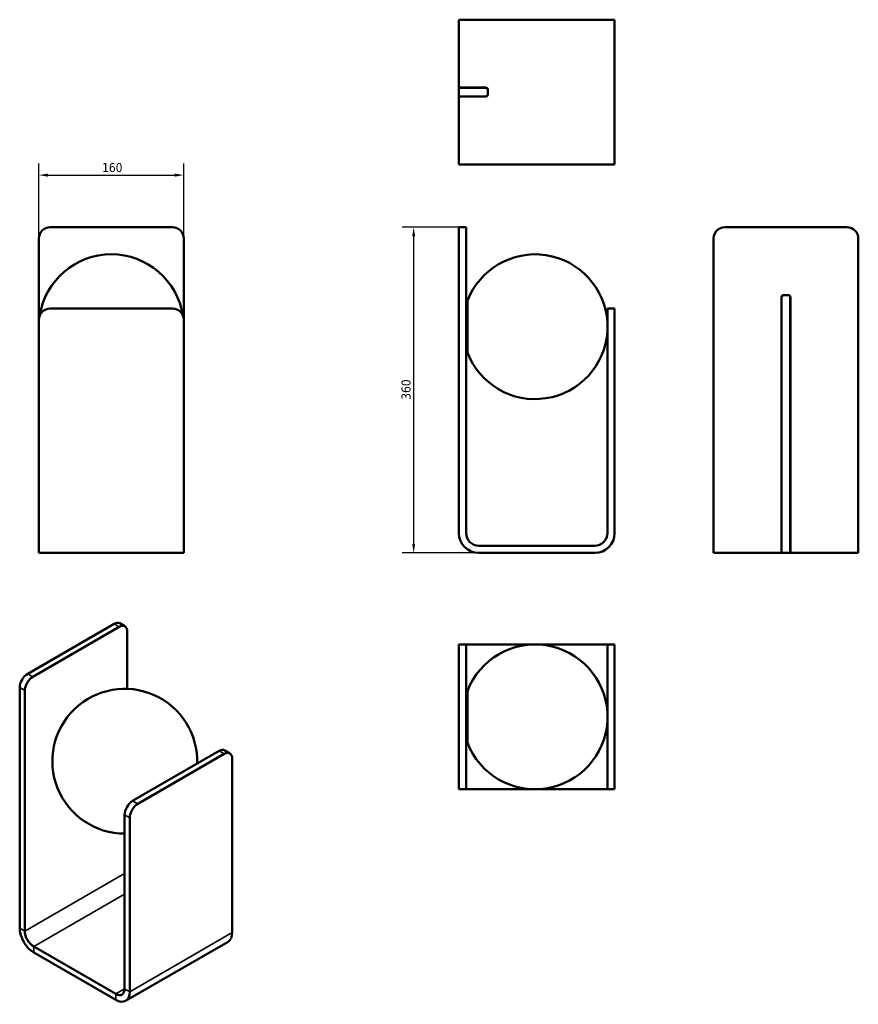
# Model space of a CAD drawing. Header units: millimetres. Extents: x 150 to 1076, y 49 to 1137.
import ezdxf

# ---------------------------------------------------------------- set-up
doc = ezdxf.new("R2010")
doc.units = ezdxf.units.MM
doc.header["$LTSCALE"] = 4
for name, color, linetype, lineweight in [('Quota (ISO)', 7, 'Continuous', 25), ('Visibile (ISO)', 7, 'Continuous', 50), ('Visibile sottile (ISO)', 7, 'Continuous', 35)]:
    doc.layers.add(name, color=color, linetype=linetype, lineweight=lineweight)
doc.styles.add('Testo nota (ISO)', font='tahoma.ttf')
doc.dimstyles.new('PENTA', dxfattribs={"dimscale": 4, "dimtxt": 2.5, "dimasz": 2.5, "dimexe": 3.175, "dimexo": 0, "dimgap": 0.762, "dimtad": 1, "dimrnd": 1e-08, "dimtxsty": 'Testo nota (ISO)', "dimcen": 0.09, "dimdle": 10, "dimclrd": 256, "dimclre": 256, "dimclrt": 256, "dimazin": 2, "dimtfac": 0.8, "dimtmove": 0, "dimatfit": 3, "dimfxl": 1, "dimtolj": 1, "dimlwd": -1, "dimlwe": -1, "dimarcsym": 0})

# ---------------------------------------------------------------- blocks, each defined once
blk = doc.blocks.new('*D6')
at = {"layer": 'Defpoints', "color": 0, "transparency": 16777216}
for p in [(330.8, 965.4), (170.8, 805.4), (330.8, 805.4)]:
    blk.add_point(p, dxfattribs=at)
at = {"layer": 'Quota (ISO)', "transparency": 16777216}
for p, q in [((170.8, 805.4), (170.8, 978.1)), ((330.8, 805.4), (330.8, 978.1)), ((180.8, 965.4), (320.8, 965.4))]:
    blk.add_line(p, q, dxfattribs=at)
for points in [[(180.8, 967.1), (180.8, 963.7), (170.8, 965.4)], [(320.8, 967.1), (320.8, 963.7), (330.8, 965.4)]]:
    blk.add_solid(points, dxfattribs=at)
at = {"layer": 'Quota (ISO)', "transparency": 16777216, "insert": (240.6, 978.8), "char_height": 10, "attachment_point": 1, "style": 'Testo nota (ISO)'}
blk.add_mtext('\\A1;160', dxfattribs=at)
blk = doc.blocks.new('*D7')
at = {"layer": 'Defpoints', "color": 0, "transparency": 16777216}
for p in [(634.8, 907.9), (584.8, 547.9), (656.8, 547.9)]:
    blk.add_point(p, dxfattribs=at)
at = {"layer": 'Quota (ISO)', "transparency": 16777216}
for p, q in [((634.8, 907.9), (572.1, 907.9)), ((584.8, 897.9), (584.8, 557.9)), ((656.8, 547.9), (572.1, 547.9))]:
    blk.add_line(p, q, dxfattribs=at)
for points in [[(583.2, 897.9), (586.5, 897.9), (584.8, 907.9)], [(583.2, 557.9), (586.5, 557.9), (584.8, 547.9)]]:
    blk.add_solid(points, dxfattribs=at)
at = {"layer": 'Quota (ISO)', "transparency": 16777216, "insert": (571.4, 717.2), "char_height": 10, "attachment_point": 1, "rotation": 90, "style": 'Testo nota (ISO)'}
blk.add_mtext('\\A1;360', dxfattribs=at)

msp = doc.modelspace()

# ---------------------------------------------------------------- linework, layer by layer
at = {"layer": 'Visibile (ISO)'}
for p, q in [((656.818, 1137.139), (634.818, 1137.139)), ((634.818, 1062.139), (634.818, 1137.139)), ((656.818, 1137.139), (784.818, 1137.139)), ((806.818, 1137.139), (784.818, 1137.139)), ((806.818, 1137.139), (806.818, 977.139)), ((634.818, 1062.139), (634.818, 1061.939)), ((656.818, 1062.139), (634.818, 1062.139)), ((656.818, 1061.939), (634.818, 1061.939)), ((634.818, 1061.939), (634.818, 1055.764)), ((634.818, 1055.764), (634.818, 1052.339)), ((656.818, 1062.139), (664.318, 1062.139)), ((656.818, 1061.939), (664.318, 1061.939)), ((666.618, 1059.639), (666.618, 1054.639)), ((666.818, 1059.639), (666.818, 1054.639)), ((634.818, 1052.339), (634.818, 1052.139)), ((634.818, 1052.339), (656.818, 1052.339)), ((634.818, 1052.139), (656.818, 1052.139)), ((634.818, 977.139), (634.818, 1052.139)), ((664.318, 1052.339), (656.818, 1052.339)), ((664.318, 1052.139), (656.818, 1052.139)), ((634.818, 977.139), (656.818, 977.139)), ((784.818, 977.139), (656.818, 977.139)), ((784.818, 977.139), (806.818, 977.139)), ((318.277, 907.892), (183.277, 907.892)), ((634.818, 895.392), (634.818, 907.892)), ((642.818, 907.892), (634.818, 907.892)), ((642.818, 907.892), (642.818, 895.392)), ((928.544, 907.892), (1063.544, 907.892)), ((170.777, 805.392), (170.777, 895.392)), ((330.777, 805.392), (330.777, 895.392)), ((634.818, 895.392), (634.818, 569.892)), ((642.818, 569.892), (642.818, 895.392)), ((916.044, 569.892), (916.044, 895.392)), ((1076.044, 895.392), (1076.044, 569.892)), ((642.818, 826.892), (643.818, 826.892)), ((643.818, 768.892), (643.818, 826.892)), ((991.044, 547.892), (991.044, 830.392)), ((991.244, 547.892), (991.244, 830.392)), ((993.544, 832.892), (998.544, 832.892)), ((993.544, 832.692), (998.544, 832.692)), ((1000.844, 830.392), (1000.844, 547.892)), ((1001.044, 830.392), (1001.044, 547.892)), ((183.277, 817.892), (318.277, 817.892)), ((643.818, 824.892), (644.209, 824.892)), ((644.209, 826.329), (644.209, 769.455)), ((798.818, 805.392), (798.818, 817.892)), ((806.818, 817.892), (798.818, 817.892)), ((806.818, 817.892), (806.818, 805.392)), ((170.777, 569.892), (170.777, 805.392)), ((330.777, 805.392), (330.777, 569.892)), ((798.818, 569.892), (798.818, 805.392)), ((806.818, 569.892), (806.818, 805.392)), ((642.818, 768.892), (643.818, 768.892)), ((643.818, 770.892), (644.209, 770.892)), ((170.777, 569.892), (170.777, 547.892)), ((330.777, 547.892), (330.777, 569.892)), ((916.044, 569.892), (916.044, 547.892)), ((1076.044, 547.892), (1076.044, 569.892)), ((784.818, 555.892), (656.818, 555.892)), ((330.777, 547.892), (170.777, 547.892)), ((656.818, 547.892), (784.818, 547.892)), ((981.164, 547.892), (916.044, 547.892)), ((1076.044, 547.892), (981.164, 547.892)), ((253.878, 469.543), (158.419, 414.43)), ((265.785, 466.896), (260.128, 470.162)), ((259.535, 466.277), (164.075, 411.164)), ((268.374, 397.765), (268.374, 461.174)), ((634.818, 434.3), (634.818, 446.8)), ((642.818, 446.8), (634.818, 446.8)), ((642.818, 446.8), (642.818, 434.3)), ((656.818, 446.8), (642.818, 446.8)), ((656.818, 446.8), (784.818, 446.8)), ((784.818, 446.8), (798.818, 446.8)), ((798.818, 434.3), (798.818, 446.8)), ((806.818, 446.8), (798.818, 446.8)), ((806.818, 446.8), (806.818, 434.3)), ((634.818, 434.3), (634.818, 299.3)), ((642.818, 434.3), (642.818, 299.3)), ((798.818, 299.3), (798.818, 434.3)), ((806.818, 299.3), (806.818, 434.3)), ((149.58, 399.12), (149.58, 133.351)), ((155.237, 130.085), (155.237, 395.854)), ((642.818, 395.8), (643.818, 395.8)), ((643.818, 337.8), (643.818, 395.8)), ((643.818, 393.8), (644.209, 393.8)), ((644.209, 395.237), (644.209, 338.363)), ((642.818, 337.8), (643.818, 337.8)), ((643.818, 339.8), (644.209, 339.8)), ((274.384, 273.992), (369.843, 329.106)), ((376.093, 329.725), (381.75, 326.459)), ((280.041, 270.726), (375.5, 325.84)), ((384.339, 320.737), (384.339, 128.452)), ((634.818, 286.8), (634.818, 299.3)), ((642.818, 299.3), (642.818, 286.8)), ((798.818, 286.8), (798.818, 299.3)), ((806.818, 299.3), (806.818, 286.8)), ((634.818, 286.8), (642.818, 286.8)), ((656.818, 286.8), (642.818, 286.8)), ((784.818, 286.8), (656.818, 286.8)), ((784.818, 286.8), (798.818, 286.8)), ((798.818, 286.8), (806.818, 286.8)), ((265.545, 66.398), (265.545, 258.683)), ((271.202, 63.132), (271.202, 255.417)), ((255.646, 60.683), (165.136, 112.938)), ((379.783, 118.381), (266.646, 53.061)), ((165.136, 106.406), (255.646, 54.151))]:
    msp.add_line(p, q, dxfattribs=at)
for centre, radius, start, end in [((664.318, 1059.639), 2.5, 0, 90), ((664.318, 1059.639), 2.3, 0, 90), ((664.318, 1054.639), 2.5, 270, 0), ((664.318, 1054.639), 2.3, 270, 0), ((183.277, 895.392), 12.5, 90, 180), ((318.277, 895.392), 12.5, 0, 90), ((928.544, 895.392), 12.5, 90, 180), ((1063.544, 895.392), 12.5, 0, 90), ((250.777, 797.892), 80, 8.824391, 171.175609), ((718.984, 797.892), 80, 3.699069, 159.178288), ((993.544, 830.392), 2.5, 90, 180), ((993.544, 830.392), 2.3, 90, 180), ((998.544, 830.392), 2.5, 0, 90), ((998.544, 830.392), 2.3, 0, 90), ((183.277, 805.392), 12.5, 90, 180), ((318.277, 805.392), 12.5, 0, 90), ((718.984, 797.892), 80, 200.821712, 356.300931), ((656.818, 569.892), 22, 180, 270), ((656.818, 569.892), 14, 180, 270), ((784.818, 569.892), 22, 270, 0), ((784.818, 569.892), 14, 270, 0), ((718.984, 366.8), 80, 3.699069, 159.178288), ((265.663, 317.811), 80, 358.071744, 269.915595), ((718.984, 366.8), 80, 200.821712, 356.300931)]:
    msp.add_arc(centre, radius, start, end, dxfattribs=at)
for centre, major_axis, start_param, end_param in [((253.878, 459.337), (6.25, 10.825), 0, 0.78539816), ((259.535, 456.071), (6.25, 10.825), 5.49778714, 7.06858347), ((158.419, 404.223), (-6.25, -10.825), 3.92699082, 5.49778714), ((164.075, 400.957), (6.25, 10.825), 0.78539816, 2.35619449), ((369.843, 318.9), (6.25, 10.825), 0, 0.78539816), ((375.5, 315.634), (6.25, 10.825), 5.49778714, 7.06858347), ((274.384, 263.786), (-6.25, -10.825), 3.92699082, 5.49778714), ((280.041, 260.52), (6.25, 10.825), 0.78539816, 2.35619449), ((165.136, 124.369), (11, -19.053), 3.92699082, 5.49778714), ((165.136, 124.369), (-7, 12.124), 0.78539816, 2.35619449), ((368.783, 137.433), (11, -19.053), 0, 0.78539816), ((255.646, 72.113), (7, -12.124), 5.49778714, 7.06858347), ((255.646, 72.113), (11, -19.053), 5.49778714, 7.06858347)]:
    msp.add_ellipse(centre, major_axis=major_axis, ratio=0.57735027, start_param=start_param, end_param=end_param, dxfattribs=at)
at = {"layer": 'Visibile sottile (ISO)'}
for p, q in [((253.878, 469.543), (259.535, 466.277)), ((164.075, 411.164), (158.419, 414.43)), ((149.58, 399.12), (155.237, 395.854)), ((369.843, 329.106), (375.5, 325.84)), ((280.041, 270.726), (274.384, 273.992)), ((265.545, 258.683), (271.202, 255.417)), ((155.237, 130.085), (265.545, 193.771)), ((265.545, 170.91), (165.136, 112.938)), ((149.58, 133.351), (155.237, 130.085)), ((271.202, 63.132), (384.339, 128.452)), ((165.136, 112.938), (165.136, 106.406)), ((255.646, 60.683), (265.545, 66.398)), ((265.545, 66.398), (271.202, 63.132)), ((255.646, 54.151), (255.646, 60.683))]:
    msp.add_line(p, q, dxfattribs=at)

# ---------------------------------------------------------------- dimensions: what is measured, and where the dimension line sits
at = {"layer": 'Quota (ISO)'}
dim = msp.add_linear_dim(base=(330.777, 965.392), p1=(170.777, 805.392), p2=(330.777, 805.392), dimstyle='PENTA', override={"dimgap": 0.762, "dimdec": 2, "dimtol": 0, "dimlim": 0, "dimtp": 0, "dimtm": 0, "dimtdec": 2, "dimtofl": 0, "dimatfit": 1}, dxfattribs=at)
dim.commit()
dim.dimension.update_dxf_attribs({"geometry": '*D6', "text_midpoint": (250.777, 965.392), "dimtype": 160})
dim = msp.add_linear_dim(base=(584.818, 547.892), p1=(634.818, 907.892), p2=(656.818, 547.892), angle=90, dimstyle='PENTA', override={"dimgap": 0.762, "dimdec": 2, "dimtol": 0, "dimlim": 0, "dimtp": 0, "dimtm": 0, "dimtdec": 2, "dimtofl": 0, "dimatfit": 1}, dxfattribs=at)
dim.commit()
dim.dimension.update_dxf_attribs({"geometry": '*D7', "text_midpoint": (584.818, 727.892), "dimtype": 160})

doc.saveas('drawing.dxf')
